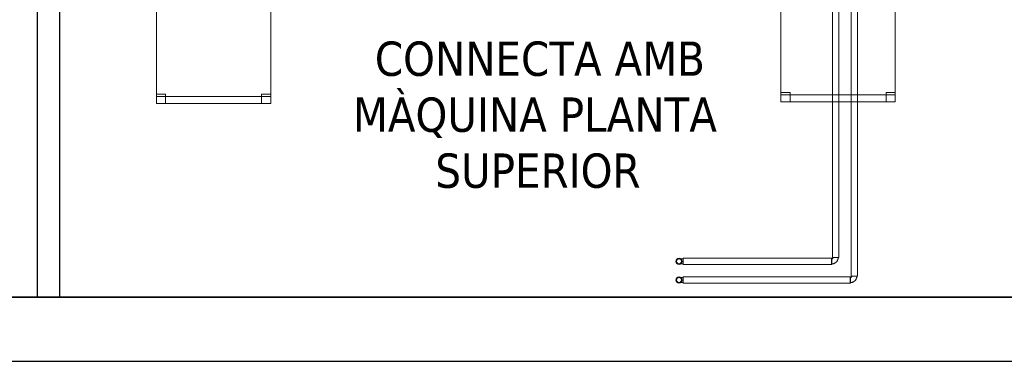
# Model space of a CAD drawing. Header units: metres. Extents: x 397.7 to 427.5, y 12.7 to 28.4.
# Tile 117 of 139: x 418.3 to 422.6, y 12.8 to 14.3. Entities that reach past the tile are written whole.
import ezdxf

# ---------------------------------------------------------------- set-up
doc = ezdxf.new("R2010")
doc.units = ezdxf.units.M
doc.layers.add('01_SUELOS', color=7, linetype='Continuous', lineweight=25, true_color=0x007f00)
for name, color, linetype, lineweight in [('02_MOBILIARIO', 7, 'Continuous', 18), ('A-DETL-____-MBND', 7, 'Continuous', 18), ('A-WALL-____-MCUT', 7, 'Continuous', 25), ('A-WALL-____-OTLN', 7, 'Continuous', 25), ('G-____-____-TEXT', 7, 'Continuous', 30), ('P-PIPE-____-OTLN', 7, 'Continuous', 18)]:
    doc.layers.add(name, color=color, linetype=linetype, lineweight=lineweight)
doc.styles.add('Tahoma_4', font='tahoma.ttf', dxfattribs={"height": 0.15})

# ---------------------------------------------------------------- blocks, each defined once
blk = doc.blocks.new('Family - Mur P2-152758-05_CLI_AIGUA_P2')
at = {"layer": 'A-WALL-____-MCUT', "color": 253, "true_color": 0xaaaaaa}
for p, q in [((25.4738, 0.28), (0.0555, 0.28)), ((0, 0), (25.4158, 0))]:
    blk.add_line(p, q, dxfattribs=at)
at = {"layer": 'A-WALL-____-OTLN', "color": 253, "true_color": 0xaaaaaa}
for p, q in [((25.4738, 0.28), (0.0555, 0.28)), ((0, 0), (25.4158, 0))]:
    blk.add_line(p, q, dxfattribs=at)
at = {"layer": 'A-WALL-____-OTLN', "color": 253, "lineweight": 18, "true_color": 0xaaaaaa}
blk.add_line((0, 0), (25.4158, 0), dxfattribs=at)
blk = doc.blocks.new('Family - LONDR55-XX_ZZ-ARQ-CAA-M3D-Londres55-152793-05_CLI_AIGUA_P2')
at = {"layer": '01_SUELOS', "color": 9, "true_color": 0xaad4aa}
for p, q in [((0, 0), (25.4191, 0)), ((25.4191, 0), (0, 0))]:
    blk.add_line(p, q, dxfattribs=at)
blk = doc.blocks.new('Family - Evans P2-152835-05_CLI_AIGUA_P2')
at = {"layer": 'A-WALL-____-MCUT', "color": 253, "true_color": 0xaaaaaa}
for p, q in [((4.4949, 0.1), (0, 0.1)), ((4.4949, 0), (4.4949, 0.1)), ((0, 0), (4.4949, 0))]:
    blk.add_line(p, q, dxfattribs=at)
at = {"layer": 'A-WALL-____-OTLN', "color": 253, "true_color": 0xaaaaaa}
for p, q in [((4.4949, 0.1), (0, 0.1)), ((4.4949, 0), (4.4949, 0.1)), ((0, 0), (4.4949, 0))]:
    blk.add_line(p, q, dxfattribs=at)
at = {"layer": 'A-WALL-____-OTLN', "color": 253, "lineweight": 18, "true_color": 0xaaaaaa}
blk.add_line((0, 0), (4.4949, 0), dxfattribs=at)
blk = doc.blocks.new('Family - Cadira d_Oficina_P2-152897-05_CLI_AIGUA_P2')
at = {"layer": 'A-DETL-____-MBND', "color": 253, "true_color": 0xaaaaaa}
for p, q in [((0, 0.5), (0.5, 0.5)), ((0, 0), (0, 0.5)), ((0.5, 0.5), (0, 0.5)), ((0, 0.5), (0, 0)), ((0, 0.46), (0, 0.5)), ((0, 0.5), (0.04, 0.5)), ((0.04, 0.5), (0, 0.5)), ((0, 0.5), (0, 0.46)), ((0.04, 0.5), (0.04, 0.46)), ((0.04, 0.46), (0.04, 0.5)), ((0.46, 0.46), (0.46, 0.5)), ((0.46, 0.5), (0.5, 0.5)), ((0.5, 0.5), (0.46, 0.5)), ((0.46, 0.5), (0.46, 0.46)), ((0.5, 0.5), (0.5, 0)), ((0.5, 0), (0.5, 0.5)), ((0.5, 0.5), (0.5, 0.46)), ((0.5, 0.46), (0.5, 0.5)), ((0.04, 0.46), (0, 0.46)), ((0, 0.46), (0.04, 0.46)), ((0.5, 0.46), (0.46, 0.46)), ((0.46, 0.46), (0.5, 0.46)), ((0, 0), (0, 0.04)), ((0, 0.04), (0.04, 0.04)), ((0.04, 0.04), (0, 0.04)), ((0, 0.04), (0, 0)), ((0, 0), (0, 0.03)), ((0, 0.03), (0.5, 0.03)), ((0.5, 0.03), (0, 0.03)), ((0, 0.03), (0, 0)), ((0, 0), (0.5, 0)), ((0.04, 0), (0, 0)), ((0, 0), (0.04, 0)), ((0.5, 0), (0, 0)), ((0, 0), (0.5, 0)), ((0.04, 0.04), (0.04, 0)), ((0.04, 0), (0.04, 0.04)), ((0.46, 0), (0.46, 0.04)), ((0.46, 0.04), (0.5, 0.04)), ((0.5, 0.04), (0.46, 0.04)), ((0.46, 0.04), (0.46, 0)), ((0.5, 0), (0.46, 0)), ((0.5, 0.04), (0.5, 0)), ((0.5, 0), (0.5, 0.04)), ((0.5, 0.03), (0.5, 0)), ((0.5, 0), (0.5, 0.03)), ((0.5, 0), (0, 0)), ((0.46, 0), (0.5, 0))]:
    blk.add_line(p, q, dxfattribs=at)
blk = doc.blocks.new('Family - Cadira d_Oficina_P2-153198-05_CLI_AIGUA_P2')
at = {"layer": 'A-DETL-____-MBND', "color": 253, "true_color": 0xaaaaaa}
for p, q in [((0, 0.5), (0.5, 0.5)), ((0, 0), (0, 0.5)), ((0.5, 0.5), (0, 0.5)), ((0, 0.5), (0, 0)), ((0, 0.46), (0, 0.5)), ((0, 0.5), (0.04, 0.5)), ((0.04, 0.5), (0, 0.5)), ((0, 0.5), (0, 0.46)), ((0.04, 0.5), (0.04, 0.46)), ((0.04, 0.46), (0.04, 0.5)), ((0.46, 0.46), (0.46, 0.5)), ((0.46, 0.5), (0.5, 0.5)), ((0.5, 0.5), (0.46, 0.5)), ((0.46, 0.5), (0.46, 0.46)), ((0.5, 0.5), (0.5, 0)), ((0.5, 0), (0.5, 0.5)), ((0.5, 0.5), (0.5, 0.46)), ((0.5, 0.46), (0.5, 0.5)), ((0.04, 0.46), (0, 0.46)), ((0, 0.46), (0.04, 0.46)), ((0.5, 0.46), (0.46, 0.46)), ((0.46, 0.46), (0.5, 0.46)), ((0, 0), (0, 0.04)), ((0, 0.04), (0.04, 0.04)), ((0.04, 0.04), (0, 0.04)), ((0, 0.04), (0, 0)), ((0, 0), (0, 0.03)), ((0, 0.03), (0.5, 0.03)), ((0.5, 0.03), (0, 0.03)), ((0, 0.03), (0, 0)), ((0, 0), (0.5, 0)), ((0.04, 0), (0, 0)), ((0, 0), (0.04, 0)), ((0.5, 0), (0, 0)), ((0, 0), (0.5, 0)), ((0.04, 0.04), (0.04, 0)), ((0.04, 0), (0.04, 0.04)), ((0.46, 0), (0.46, 0.04)), ((0.46, 0.04), (0.5, 0.04)), ((0.5, 0.04), (0.46, 0.04)), ((0.46, 0.04), (0.46, 0)), ((0.5, 0), (0.46, 0)), ((0.5, 0.04), (0.5, 0)), ((0.5, 0), (0.5, 0.04)), ((0.5, 0.03), (0.5, 0)), ((0.5, 0), (0.5, 0.03)), ((0.5, 0), (0, 0)), ((0.46, 0), (0.5, 0))]:
    blk.add_line(p, q, dxfattribs=at)
blk = doc.blocks.new('LONDR55-XX_ZZ-ARQ-CAA-M3D-Londres55_ifc-1-05_CLI_AIGUA_P2')
at = {"layer": '01_SUELOS', "color": 253, "lineweight": 18, "true_color": 0xaaaaaa}
blk.add_blockref('Family - LONDR55-XX_ZZ-ARQ-CAA-M3D-Londres55-152793-05_CLI_AIGUA_P2', (398.2971, 13.1206), dxfattribs=at)
at = {"layer": '02_MOBILIARIO', "color": 253, "lineweight": 18, "true_color": 0xaaaaaa}
for name, p in [('Family - Cadira d_Oficina_P2-153198-05_CLI_AIGUA_P2', (418.9218, 13.9683)), ('Family - Cadira d_Oficina_P2-152897-05_CLI_AIGUA_P2', (421.6535, 13.9751))]:
    blk.add_blockref(name, p, dxfattribs=at)
at = {"layer": 'A-WALL-____-OTLN', "color": 253, "lineweight": 18, "true_color": 0xaaaaaa, "rotation": 270}
blk.add_blockref('Family - Evans P2-152835-05_CLI_AIGUA_P2', (418.3999, 17.6155), dxfattribs=at)
at = {"layer": 'A-WALL-____-OTLN', "color": 253, "lineweight": 18, "true_color": 0xaaaaaa}
blk.add_blockref('Family - Mur P2-152758-05_CLI_AIGUA_P2', (398.2417, 12.8406), dxfattribs=at)
blk = doc.blocks.new('M_Codo - Genérico - Estándar-V3-05_CLI_AIGUA_P2')
at = {"layer": 'P-PIPE-____-OTLN', "color": 145, "true_color": 0x527ca5}
for p, q in [((-0.0175, 0.0111), (-0.0175, -0.0111)), ((-0.0175, 0.0111), (-0.0175, -0.0111)), ((0.0111, 0.0175), (-0.0111, 0.0175)), ((0.0111, 0.0175), (-0.0111, 0.0175))]:
    blk.add_line(p, q, dxfattribs=at)
at = {"layer": 'P-PIPE-____-OTLN', "color": 145, "true_color": 0x527ca5, "flags": 128}
for points in [[(-0.0111, 0.0175), (-0.0111, 0.0172), (-0.0111, 0.017), (-0.0112, 0.0167), (-0.0112, 0.0165), (-0.0112, 0.0162), (-0.0113, 0.016), (-0.0114, 0.0157), (-0.0114, 0.0155), (-0.0115, 0.0152), (-0.0116, 0.015), (-0.0117, 0.0148), (-0.0118, 0.0145), (-0.012, 0.0143), (-0.0121, 0.0141), (-0.0122, 0.0139), (-0.0124, 0.0137), (-0.0125, 0.0135), (-0.0127, 0.0133), (-0.0129, 0.0131), (-0.013, 0.0129), (-0.0132, 0.0127), (-0.0134, 0.0126), (-0.0136, 0.0124), (-0.0138, 0.0123), (-0.014, 0.0121), (-0.0142, 0.012), (-0.0145, 0.0119), (-0.0147, 0.0117), (-0.0149, 0.0116), (-0.0152, 0.0115), (-0.0154, 0.0115), (-0.0156, 0.0114), (-0.0159, 0.0113), (-0.0161, 0.0113), (-0.0164, 0.0112), (-0.0166, 0.0112), (-0.0169, 0.0111), (-0.0171, 0.0111), (-0.0174, 0.0111), (-0.0175, 0.0111)], [(-0.0175, -0.0111), (-0.0163, -0.0111), (-0.0152, -0.011), (-0.014, -0.0109), (-0.0129, -0.0107), (-0.0118, -0.0105), (-0.0107, -0.0103), (-0.0096, -0.01), (-0.0085, -0.0097), (-0.0074, -0.0093), (-0.0063, -0.0089), (-0.0053, -0.0084), (-0.0043, -0.0079), (-0.0033, -0.0073), (-0.0023, -0.0067), (-0.0013, -0.0061), (-0.0004, -0.0055), (0.0005, -0.0048), (0.0014, -0.004), (0.0022, -0.0032), (0.003, -0.0024), (0.0038, -0.0016), (0.0046, -0.0007), (0.0053, 0.0002), (0.0059, 0.0011), (0.0066, 0.002), (0.0072, 0.003), (0.0077, 0.004), (0.0083, 0.005), (0.0087, 0.0061), (0.0092, 0.0071), (0.0096, 0.0082), (0.0099, 0.0093), (0.0102, 0.0104), (0.0105, 0.0115), (0.0107, 0.0126), (0.0109, 0.0137), (0.011, 0.0149), (0.0111, 0.016), (0.0111, 0.0172), (0.0111, 0.0175)]]:
    blk.add_lwpolyline(points, dxfattribs=at)
blk = doc.blocks.new('M_Codo - Genérico - Estándar-775875-05_CLI_AIGUA_P2')
at = {"layer": 'P-PIPE-____-OTLN', "color": 175, "true_color": 0x5046b4}
for p, q in [((-0.0175, 0.0111), (-0.0175, -0.0111)), ((-0.0175, 0.0111), (-0.0175, -0.0111)), ((0.0111, 0.0175), (-0.0111, 0.0175)), ((0.0111, 0.0175), (-0.0111, 0.0175))]:
    blk.add_line(p, q, dxfattribs=at)
at = {"layer": 'P-PIPE-____-OTLN', "color": 175, "true_color": 0x5046b4, "flags": 128}
for points in [[(-0.0111, 0.0175), (-0.0111, 0.0172), (-0.0111, 0.017), (-0.0112, 0.0167), (-0.0112, 0.0165), (-0.0112, 0.0162), (-0.0113, 0.016), (-0.0114, 0.0157), (-0.0114, 0.0155), (-0.0115, 0.0152), (-0.0116, 0.015), (-0.0117, 0.0148), (-0.0118, 0.0145), (-0.012, 0.0143), (-0.0121, 0.0141), (-0.0122, 0.0139), (-0.0124, 0.0137), (-0.0125, 0.0135), (-0.0127, 0.0133), (-0.0129, 0.0131), (-0.013, 0.0129), (-0.0132, 0.0127), (-0.0134, 0.0126), (-0.0136, 0.0124), (-0.0138, 0.0123), (-0.014, 0.0121), (-0.0142, 0.012), (-0.0145, 0.0119), (-0.0147, 0.0117), (-0.0149, 0.0116), (-0.0152, 0.0115), (-0.0154, 0.0115), (-0.0156, 0.0114), (-0.0159, 0.0113), (-0.0161, 0.0113), (-0.0164, 0.0112), (-0.0166, 0.0112), (-0.0169, 0.0111), (-0.0171, 0.0111), (-0.0174, 0.0111), (-0.0175, 0.0111)], [(-0.0175, -0.0111), (-0.0163, -0.0111), (-0.0152, -0.011), (-0.014, -0.0109), (-0.0129, -0.0107), (-0.0118, -0.0105), (-0.0107, -0.0103), (-0.0096, -0.01), (-0.0085, -0.0097), (-0.0074, -0.0093), (-0.0063, -0.0089), (-0.0053, -0.0084), (-0.0043, -0.0079), (-0.0033, -0.0073), (-0.0023, -0.0067), (-0.0013, -0.0061), (-0.0004, -0.0055), (0.0005, -0.0048), (0.0014, -0.004), (0.0022, -0.0032), (0.003, -0.0024), (0.0038, -0.0016), (0.0046, -0.0007), (0.0053, 0.0002), (0.0059, 0.0011), (0.0066, 0.002), (0.0072, 0.003), (0.0077, 0.004), (0.0083, 0.005), (0.0087, 0.0061), (0.0092, 0.0071), (0.0096, 0.0082), (0.0099, 0.0093), (0.0102, 0.0104), (0.0105, 0.0115), (0.0107, 0.0126), (0.0109, 0.0137), (0.011, 0.0149), (0.0111, 0.016), (0.0111, 0.0172), (0.0111, 0.0175)]]:
    blk.add_lwpolyline(points, dxfattribs=at)
blk = doc.blocks.new('M_Codo - Genérico - Estándar-V7-05_CLI_AIGUA_P2')
at = {"layer": 'P-PIPE-____-OTLN', "color": 145, "true_color": 0x527ca5}
for p, q in [((421.1734, 21.586), (421.1623, 21.586)), ((421.1845, 21.586), (421.1734, 21.586))]:
    blk.add_line(p, q, dxfattribs=at)
at = {"layer": 'P-PIPE-____-OTLN', "color": 145, "true_color": 0x527ca5, "flags": 128}
for points in [[(421.1623, 21.5685), (421.1623, 21.5686), (421.1623, 21.5686), (421.1623, 21.5687), (421.1623, 21.5688), (421.1623, 21.5689), (421.1623, 21.569), (421.1623, 21.5692), (421.1623, 21.5694), (421.1623, 21.5697), (421.1623, 21.5699), (421.1623, 21.5702), (421.1623, 21.5705), (421.1623, 21.5708), (421.1623, 21.5712), (421.1623, 21.5716), (421.1623, 21.572), (421.1623, 21.5724), (421.1623, 21.5729), (421.1623, 21.5733), (421.1623, 21.5738), (421.1623, 21.5743), (421.1623, 21.5749), (421.1623, 21.5754), (421.1623, 21.576), (421.1623, 21.5766), (421.1623, 21.5772), (421.1623, 21.5778), (421.1623, 21.5784), (421.1623, 21.579), (421.1623, 21.5797), (421.1623, 21.5803), (421.1623, 21.581), (421.1623, 21.5817), (421.1623, 21.5823), (421.1623, 21.583), (421.1623, 21.5837), (421.1623, 21.5844), (421.1623, 21.5851), (421.1623, 21.5858), (421.1623, 21.586)], [(421.1623, 21.5685), (421.1623, 21.569), (421.1623, 21.5694), (421.1624, 21.5699), (421.1624, 21.5703), (421.1625, 21.5707), (421.1626, 21.5712), (421.1627, 21.5716), (421.1629, 21.572), (421.163, 21.5725), (421.1632, 21.5729), (421.1633, 21.5733), (421.1635, 21.5737), (421.1638, 21.5741), (421.164, 21.5744), (421.1642, 21.5748), (421.1645, 21.5752), (421.1648, 21.5755), (421.165, 21.5759), (421.1653, 21.5762), (421.1657, 21.5765), (421.166, 21.5768), (421.1663, 21.5771), (421.1667, 21.5774), (421.167, 21.5776), (421.1674, 21.5779), (421.1678, 21.5781), (421.1682, 21.5783), (421.1686, 21.5785), (421.169, 21.5787), (421.1694, 21.5789), (421.1698, 21.5791), (421.1702, 21.5792), (421.1706, 21.5793), (421.1711, 21.5794), (421.1715, 21.5795), (421.172, 21.5796), (421.1724, 21.5796), (421.1728, 21.5796), (421.1733, 21.5797), (421.1734, 21.5797)], [(421.1734, 21.5797), (421.1738, 21.5796), (421.1743, 21.5796), (421.1747, 21.5796), (421.1752, 21.5795), (421.1756, 21.5794), (421.176, 21.5793), (421.1765, 21.5792), (421.1769, 21.5791), (421.1773, 21.5789), (421.1777, 21.5788), (421.1781, 21.5786), (421.1785, 21.5784), (421.1789, 21.5782), (421.1793, 21.578), (421.1797, 21.5777), (421.18, 21.5775), (421.1804, 21.5772), (421.1807, 21.5769), (421.1811, 21.5766), (421.1814, 21.5763), (421.1817, 21.576), (421.182, 21.5756), (421.1822, 21.5753), (421.1825, 21.5749), (421.1828, 21.5745), (421.183, 21.5742), (421.1832, 21.5738), (421.1834, 21.5734), (421.1836, 21.573), (421.1838, 21.5726), (421.1839, 21.5721), (421.184, 21.5717), (421.1842, 21.5713), (421.1843, 21.5709), (421.1844, 21.5704), (421.1844, 21.57), (421.1845, 21.5695), (421.1845, 21.5691), (421.1845, 21.5687), (421.1845, 21.5685)], [(421.1845, 21.586), (421.1845, 21.5853), (421.1845, 21.5846), (421.1845, 21.5839), (421.1845, 21.5832), (421.1845, 21.5825), (421.1845, 21.5819), (421.1845, 21.5812), (421.1845, 21.5805), (421.1845, 21.5799), (421.1845, 21.5792), (421.1845, 21.5786), (421.1845, 21.5779), (421.1845, 21.5773), (421.1845, 21.5767), (421.1845, 21.5761), (421.1845, 21.5756), (421.1845, 21.575), (421.1845, 21.5745), (421.1845, 21.574), (421.1845, 21.5735), (421.1845, 21.573), (421.1845, 21.5725), (421.1845, 21.5721), (421.1845, 21.5717), (421.1845, 21.5713), (421.1845, 21.5709), (421.1845, 21.5706), (421.1845, 21.5703), (421.1845, 21.57), (421.1845, 21.5697), (421.1845, 21.5695), (421.1845, 21.5693), (421.1845, 21.5691), (421.1845, 21.5689), (421.1845, 21.5688), (421.1845, 21.5687), (421.1845, 21.5686), (421.1845, 21.5686), (421.1845, 21.5685)], [(421.1734, 21.5574), (421.173, 21.5574), (421.1725, 21.5575), (421.1721, 21.5575), (421.1716, 21.5576), (421.1712, 21.5576), (421.1708, 21.5577), (421.1703, 21.5579), (421.1699, 21.558), (421.1695, 21.5581), (421.1691, 21.5583), (421.1687, 21.5585), (421.1683, 21.5587), (421.1679, 21.5589), (421.1675, 21.5591), (421.1671, 21.5594), (421.1668, 21.5596), (421.1664, 21.5599), (421.1661, 21.5602), (421.1657, 21.5605), (421.1654, 21.5608), (421.1651, 21.5611), (421.1648, 21.5615), (421.1646, 21.5618), (421.1643, 21.5622), (421.1641, 21.5625), (421.1638, 21.5629), (421.1636, 21.5633), (421.1634, 21.5637), (421.1632, 21.5641), (421.163, 21.5645), (421.1629, 21.5649), (421.1628, 21.5654), (421.1626, 21.5658), (421.1625, 21.5662), (421.1625, 21.5667), (421.1624, 21.5671), (421.1623, 21.5675), (421.1623, 21.568), (421.1623, 21.5684), (421.1623, 21.5685)], [(421.1845, 21.5685), (421.1845, 21.5681), (421.1845, 21.5677), (421.1844, 21.5672), (421.1844, 21.5668), (421.1843, 21.5663), (421.1842, 21.5659), (421.1841, 21.5655), (421.184, 21.565), (421.1838, 21.5646), (421.1836, 21.5642), (421.1835, 21.5638), (421.1833, 21.5634), (421.183, 21.563), (421.1828, 21.5626), (421.1826, 21.5623), (421.1823, 21.5619), (421.182, 21.5616), (421.1818, 21.5612), (421.1815, 21.5609), (421.1811, 21.5606), (421.1808, 21.5603), (421.1805, 21.56), (421.1801, 21.5597), (421.1798, 21.5594), (421.1794, 21.5592), (421.179, 21.559), (421.1786, 21.5587), (421.1782, 21.5585), (421.1778, 21.5584), (421.1774, 21.5582), (421.177, 21.558), (421.1766, 21.5579), (421.1762, 21.5578), (421.1757, 21.5577), (421.1753, 21.5576), (421.1749, 21.5575), (421.1744, 21.5575), (421.174, 21.5574), (421.1735, 21.5574), (421.1734, 21.5574)]]:
    blk.add_lwpolyline(points, dxfattribs=at)
at = {"layer": 'P-PIPE-____-OTLN', "color": 145, "true_color": 0x527ca5}
for start, end in [(90, 270), (270, 90)]:
    blk.add_arc((421.1734, 21.5685), 0.0111, start, end, dxfattribs=at)
blk = doc.blocks.new('M_Codo - Genérico - Estándar-V8-05_CLI_AIGUA_P2')
at = {"layer": 'P-PIPE-____-OTLN', "color": 175, "true_color": 0x5046b4}
for p, q in [((421.0734, 21.586), (421.0623, 21.586)), ((421.0845, 21.586), (421.0734, 21.586))]:
    blk.add_line(p, q, dxfattribs=at)
at = {"layer": 'P-PIPE-____-OTLN', "color": 175, "true_color": 0x5046b4, "flags": 128}
for points in [[(421.0623, 21.5685), (421.0623, 21.5686), (421.0623, 21.5686), (421.0623, 21.5687), (421.0623, 21.5688), (421.0623, 21.5689), (421.0623, 21.569), (421.0623, 21.5692), (421.0623, 21.5694), (421.0623, 21.5697), (421.0623, 21.5699), (421.0623, 21.5702), (421.0623, 21.5705), (421.0623, 21.5708), (421.0623, 21.5712), (421.0623, 21.5716), (421.0623, 21.572), (421.0623, 21.5724), (421.0623, 21.5729), (421.0623, 21.5733), (421.0623, 21.5738), (421.0623, 21.5743), (421.0623, 21.5749), (421.0623, 21.5754), (421.0623, 21.576), (421.0623, 21.5766), (421.0623, 21.5772), (421.0623, 21.5778), (421.0623, 21.5784), (421.0623, 21.579), (421.0623, 21.5797), (421.0623, 21.5803), (421.0623, 21.581), (421.0623, 21.5817), (421.0623, 21.5823), (421.0623, 21.583), (421.0623, 21.5837), (421.0623, 21.5844), (421.0623, 21.5851), (421.0623, 21.5858), (421.0623, 21.586)], [(421.0623, 21.5685), (421.0623, 21.569), (421.0623, 21.5694), (421.0624, 21.5699), (421.0624, 21.5703), (421.0625, 21.5707), (421.0626, 21.5712), (421.0627, 21.5716), (421.0629, 21.572), (421.063, 21.5725), (421.0632, 21.5729), (421.0633, 21.5733), (421.0635, 21.5737), (421.0638, 21.5741), (421.064, 21.5744), (421.0642, 21.5748), (421.0645, 21.5752), (421.0648, 21.5755), (421.065, 21.5759), (421.0653, 21.5762), (421.0657, 21.5765), (421.066, 21.5768), (421.0663, 21.5771), (421.0667, 21.5774), (421.067, 21.5776), (421.0674, 21.5779), (421.0678, 21.5781), (421.0682, 21.5783), (421.0686, 21.5785), (421.069, 21.5787), (421.0694, 21.5789), (421.0698, 21.5791), (421.0702, 21.5792), (421.0706, 21.5793), (421.0711, 21.5794), (421.0715, 21.5795), (421.072, 21.5796), (421.0724, 21.5796), (421.0728, 21.5796), (421.0733, 21.5797), (421.0734, 21.5797)], [(421.0734, 21.5797), (421.0738, 21.5796), (421.0743, 21.5796), (421.0747, 21.5796), (421.0752, 21.5795), (421.0756, 21.5794), (421.076, 21.5793), (421.0765, 21.5792), (421.0769, 21.5791), (421.0773, 21.5789), (421.0777, 21.5788), (421.0781, 21.5786), (421.0785, 21.5784), (421.0789, 21.5782), (421.0793, 21.578), (421.0797, 21.5777), (421.08, 21.5775), (421.0804, 21.5772), (421.0807, 21.5769), (421.0811, 21.5766), (421.0814, 21.5763), (421.0817, 21.576), (421.082, 21.5756), (421.0822, 21.5753), (421.0825, 21.5749), (421.0828, 21.5745), (421.083, 21.5742), (421.0832, 21.5738), (421.0834, 21.5734), (421.0836, 21.573), (421.0838, 21.5726), (421.0839, 21.5721), (421.084, 21.5717), (421.0842, 21.5713), (421.0843, 21.5709), (421.0844, 21.5704), (421.0844, 21.57), (421.0845, 21.5695), (421.0845, 21.5691), (421.0845, 21.5687), (421.0845, 21.5685)], [(421.0845, 21.586), (421.0845, 21.5853), (421.0845, 21.5846), (421.0845, 21.5839), (421.0845, 21.5832), (421.0845, 21.5825), (421.0845, 21.5819), (421.0845, 21.5812), (421.0845, 21.5805), (421.0845, 21.5799), (421.0845, 21.5792), (421.0845, 21.5786), (421.0845, 21.5779), (421.0845, 21.5773), (421.0845, 21.5767), (421.0845, 21.5761), (421.0845, 21.5756), (421.0845, 21.575), (421.0845, 21.5745), (421.0845, 21.574), (421.0845, 21.5735), (421.0845, 21.573), (421.0845, 21.5725), (421.0845, 21.5721), (421.0845, 21.5717), (421.0845, 21.5713), (421.0845, 21.5709), (421.0845, 21.5706), (421.0845, 21.5703), (421.0845, 21.57), (421.0845, 21.5697), (421.0845, 21.5695), (421.0845, 21.5693), (421.0845, 21.5691), (421.0845, 21.5689), (421.0845, 21.5688), (421.0845, 21.5687), (421.0845, 21.5686), (421.0845, 21.5686), (421.0845, 21.5685)], [(421.0734, 21.5574), (421.073, 21.5574), (421.0725, 21.5575), (421.0721, 21.5575), (421.0716, 21.5576), (421.0712, 21.5576), (421.0708, 21.5577), (421.0703, 21.5579), (421.0699, 21.558), (421.0695, 21.5581), (421.0691, 21.5583), (421.0687, 21.5585), (421.0683, 21.5587), (421.0679, 21.5589), (421.0675, 21.5591), (421.0671, 21.5594), (421.0668, 21.5596), (421.0664, 21.5599), (421.0661, 21.5602), (421.0657, 21.5605), (421.0654, 21.5608), (421.0651, 21.5611), (421.0648, 21.5615), (421.0646, 21.5618), (421.0643, 21.5622), (421.0641, 21.5625), (421.0638, 21.5629), (421.0636, 21.5633), (421.0634, 21.5637), (421.0632, 21.5641), (421.063, 21.5645), (421.0629, 21.5649), (421.0628, 21.5654), (421.0626, 21.5658), (421.0625, 21.5662), (421.0625, 21.5667), (421.0624, 21.5671), (421.0623, 21.5675), (421.0623, 21.568), (421.0623, 21.5684), (421.0623, 21.5685)], [(421.0845, 21.5685), (421.0845, 21.5681), (421.0845, 21.5677), (421.0844, 21.5672), (421.0844, 21.5668), (421.0843, 21.5663), (421.0842, 21.5659), (421.0841, 21.5655), (421.084, 21.565), (421.0838, 21.5646), (421.0836, 21.5642), (421.0835, 21.5638), (421.0833, 21.5634), (421.083, 21.563), (421.0828, 21.5626), (421.0826, 21.5623), (421.0823, 21.5619), (421.082, 21.5616), (421.0818, 21.5612), (421.0815, 21.5609), (421.0811, 21.5606), (421.0808, 21.5603), (421.0805, 21.56), (421.0801, 21.5597), (421.0798, 21.5594), (421.0794, 21.5592), (421.079, 21.559), (421.0786, 21.5587), (421.0782, 21.5585), (421.0778, 21.5584), (421.0774, 21.5582), (421.077, 21.558), (421.0766, 21.5579), (421.0762, 21.5578), (421.0757, 21.5577), (421.0753, 21.5576), (421.0749, 21.5575), (421.0744, 21.5575), (421.074, 21.5574), (421.0735, 21.5574), (421.0734, 21.5574)]]:
    blk.add_lwpolyline(points, dxfattribs=at)
at = {"layer": 'P-PIPE-____-OTLN', "color": 175, "true_color": 0x5046b4}
for start, end in [(90, 270), (270, 90)]:
    blk.add_arc((421.0734, 21.5685), 0.0111, start, end, dxfattribs=at)

msp = doc.modelspace()

# ---------------------------------------------------------------- linework, layer by layer
at = {"layer": 'P-PIPE-____-OTLN', "color": 175, "true_color": 0x5046b4}
for p, q in [((421.9609, 17.482), (421.9609, 13.2133)), ((421.9876, 13.2133), (421.9876, 17.482)), ((421.9568, 13.2092), (421.2251, 13.2092)), ((421.2251, 13.2092), (421.2251, 13.1825)), ((421.2251, 13.1825), (421.9568, 13.1825)), ((421.9568, 13.1825), (421.9568, 13.2092)), ((421.9609, 13.2133), (421.9876, 13.2133))]:
    msp.add_line(p, q, dxfattribs=at)
at = {"layer": 'P-PIPE-____-OTLN', "color": 145, "true_color": 0x527ca5}
for p, q in [((421.8793, 17.4004), (421.8793, 13.2949)), ((421.906, 13.2949), (421.906, 17.4004)), ((421.8752, 13.2908), (421.2251, 13.2908)), ((421.2251, 13.2908), (421.2251, 13.2641)), ((421.2251, 13.2641), (421.8752, 13.2641)), ((421.8752, 13.2641), (421.8752, 13.2908)), ((421.8793, 13.2949), (421.906, 13.2949))]:
    msp.add_line(p, q, dxfattribs=at)
at = {"layer": 'P-PIPE-____-OTLN', "color": 175, "true_color": 0x5046b4}
for centre, start, end in [((421.2076, 13.2774), 0, 180), ((421.2076, 13.2774), 180, 0), ((421.2076, 13.1958), 0, 180), ((421.2076, 13.1958), 180, 0)]:
    msp.add_arc(centre, 0.0134, start, end, dxfattribs=at)

# ---------------------------------------------------------------- block references
at = {"lineweight": 5}
msp.add_blockref('LONDR55-XX_ZZ-ARQ-CAA-M3D-Londres55_ifc-1-05_CLI_AIGUA_P2', (0, 0), dxfattribs=at)
at = {"layer": 'P-PIPE-____-OTLN', "color": 145, "true_color": 0x527ca5, "rotation": 270}
msp.add_blockref('M_Codo - Genérico - Estándar-V7-05_CLI_AIGUA_P2', (399.6391, 434.4508), dxfattribs=at)
at = {"layer": 'P-PIPE-____-OTLN', "color": 145, "true_color": 0x527ca5}
msp.add_blockref('M_Codo - Genérico - Estándar-V3-05_CLI_AIGUA_P2', (421.8926, 13.2774), dxfattribs=at)
at = {"layer": 'P-PIPE-____-OTLN', "color": 175, "true_color": 0x5046b4, "rotation": 270}
msp.add_blockref('M_Codo - Genérico - Estándar-V8-05_CLI_AIGUA_P2', (399.6391, 434.2692), dxfattribs=at)
at = {"layer": 'P-PIPE-____-OTLN', "color": 175, "true_color": 0x5046b4}
msp.add_blockref('M_Codo - Genérico - Estándar-775875-05_CLI_AIGUA_P2', (421.9742, 13.1958), dxfattribs=at)

# ---------------------------------------------------------------- texts
at = {"layer": 'G-____-____-TEXT', "char_height": 0.15, "attachment_point": 1, "style": 'Tahoma_4'}
for s, insert, width in [('CONNECTA AMB ', (419.8773, 14.2386), 1.859915), ('MÀQUINA PLANTA ', (419.7814, 13.9939), 2.088396), ('SUPERIOR', (420.1419, 13.7492), 1.138396)]:
    msp.add_mtext(s, dxfattribs=dict(at, insert=insert, width=width))

doc.saveas('drawing.dxf')
